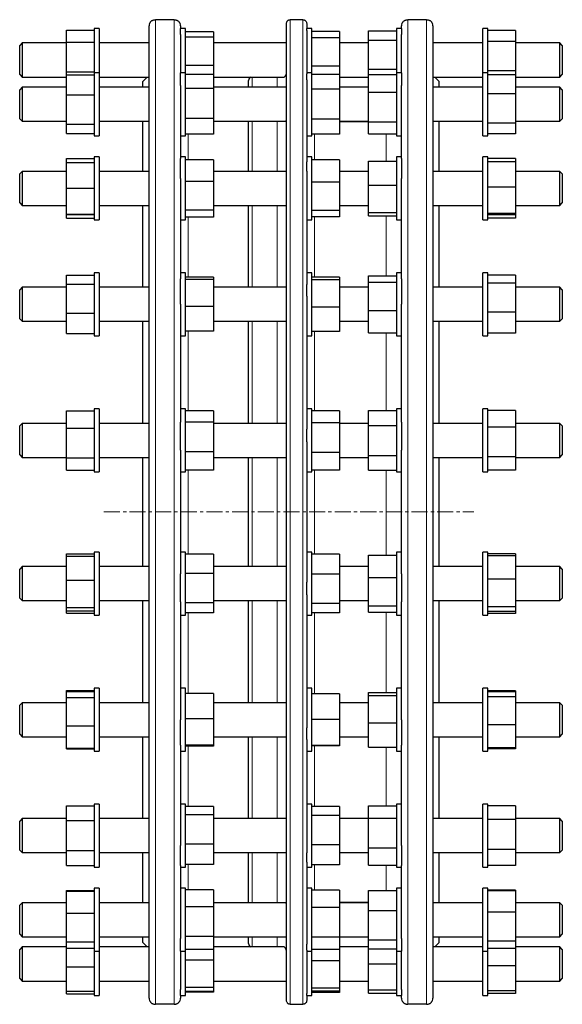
# Model space of a CAD drawing. Header units: millimetres. Extents: x 71 to 1461, y 28 to 1290.
# Tile 3 of 3: x 1031 to 1461, y 498 to 1278. Entities that reach past the tile are written whole.
import ezdxf

# ---------------------------------------------------------------- set-up
doc = ezdxf.new("R2010")
doc.units = ezdxf.units.MM
doc.linetypes.add('CENTERX2', pattern=[20.32, 12.7, -2.54, 2.54, -2.54])
doc.layers.add('FORMAT', color=7, linetype='Continuous')

msp = doc.modelspace()

# ---------------------------------------------------------------- linework, layer by layer
at = {"color": 7, "linetype": 'Continuous', "lineweight": 25}
for p, q in [((1133.26, 502.86), (1133.26, 1272.86)), ((1153.26, 1277.85), (1138.26, 1277.85)), ((1158.26, 1272.86), (1158.26, 1270.9)), ((1242.2, 500.86), (1242.2, 1274.86)), ((1255.2, 1277.85), (1245.2, 1277.85)), ((1258.2, 1274.86), (1258.2, 1270.9)), ((1333.26, 1270.9), (1333.26, 1272.86)), ((1353.26, 1277.85), (1338.26, 1277.85)), ((1358.26, 1272.86), (1358.26, 887.86)), ((1067.76, 1269.42), (1089.76, 1269.42)), ((1067.76, 1259.94), (1067.76, 1269.42)), ((1093.76, 1270.9), (1089.76, 1270.9)), ((1089.76, 1270.9), (1089.76, 1235.85)), ((1093.76, 1270.9), (1093.76, 1235.85)), ((1162.26, 1270.9), (1158.26, 1270.9)), ((1158.26, 1266.2), (1158.26, 1270.9)), ((1158.26, 1266.2), (1158.26, 1235.85)), ((1162.26, 1235.85), (1162.26, 1270.9)), ((1184.26, 1268.2), (1162.26, 1268.2)), ((1184.26, 1263.91), (1162.26, 1263.91)), ((1184.26, 1268.2), (1184.26, 1263.91)), ((1184.26, 1263.91), (1184.26, 1241.6)), ((1262.2, 1270.9), (1258.2, 1270.9)), ((1258.2, 1269.26), (1258.2, 1270.9)), ((1258.2, 1269.26), (1258.2, 1234.98)), ((1262.2, 1235.85), (1262.2, 1270.9)), ((1284.2, 1268.37), (1262.2, 1268.37)), ((1284.2, 1263.57), (1262.2, 1263.57)), ((1284.2, 1268.37), (1284.2, 1263.57)), ((1284.2, 1263.57), (1284.2, 1241.09)), ((1307.26, 1269.05), (1329.26, 1269.05)), ((1307.26, 1261.74), (1307.26, 1269.05)), ((1333.26, 1270.9), (1329.26, 1270.9)), ((1329.26, 1270.9), (1329.26, 1238.17)), ((1333.26, 1270.9), (1333.26, 1266.2)), ((1333.26, 1235.85), (1333.26, 1266.2)), ((1401.76, 1270.9), (1397.76, 1270.9)), ((1397.76, 1235.85), (1397.76, 1270.9)), ((1401.76, 1235.85), (1401.76, 1270.9)), ((1423.76, 1269.31), (1401.76, 1269.31)), ((1423.76, 1269.31), (1423.76, 1260.62)), ((1032.76, 1259.4), (1030.76, 1257.4)), ((1030.76, 1242.34), (1030.76, 1257.4)), ((1067.76, 1259.4), (1032.76, 1259.4)), ((1032.76, 1259.4), (1032.76, 1241.72)), ((1067.76, 1236.42), (1067.76, 1259.94)), ((1067.76, 1259.94), (1089.76, 1259.94)), ((1133.26, 1259.4), (1093.76, 1259.4)), ((1242.2, 1259.4), (1184.26, 1259.4)), ((1307.26, 1259.4), (1284.2, 1259.4)), ((1307.26, 1261.74), (1329.26, 1261.74)), ((1307.26, 1238.58), (1307.26, 1261.74)), ((1397.76, 1259.4), (1358.26, 1259.4)), ((1423.76, 1260.62), (1401.76, 1260.62)), ((1423.76, 1260.62), (1423.76, 1237.21)), ((1458.76, 1259.4), (1423.76, 1259.4)), ((1460.76, 1257.4), (1458.76, 1259.4)), ((1458.76, 1241.72), (1458.76, 1259.4)), ((1460.76, 1257.4), (1460.76, 1242.34)), ((1030.76, 1234.4), (1030.76, 1242.34)), ((1032.76, 1241.72), (1032.76, 1232.4)), ((1184.26, 1241.6), (1162.26, 1241.6)), ((1184.26, 1241.6), (1184.26, 1234.51)), ((1284.2, 1241.09), (1262.2, 1241.09)), ((1284.2, 1241.09), (1284.2, 1234.52)), ((1458.76, 1232.4), (1458.76, 1241.72)), ((1460.76, 1242.34), (1460.76, 1234.4)), ((1030.76, 1234.4), (1032.76, 1232.4)), ((1032.76, 1232.4), (1067.76, 1232.4)), ((1067.76, 1236.42), (1089.76, 1236.42)), ((1067.76, 1234.04), (1067.76, 1236.42)), ((1067.76, 1218.32), (1067.76, 1234.04)), ((1067.76, 1234.04), (1089.76, 1234.04)), ((1093.76, 1235.85), (1089.76, 1235.85)), ((1089.76, 1235.85), (1089.76, 1185.85)), ((1093.76, 1235.85), (1093.76, 1185.85)), ((1093.76, 1232.4), (1133.26, 1232.4)), ((1131.8, 1232.4), (1128.26, 1228.86)), ((1162.26, 1235.85), (1158.26, 1235.85)), ((1158.26, 1225.65), (1158.26, 1235.85)), ((1162.26, 1185.85), (1162.26, 1235.85)), ((1184.26, 1234.51), (1162.26, 1234.51)), ((1184.26, 1234.51), (1184.26, 1223.24)), ((1184.26, 1232.4), (1240.1, 1232.4)), ((1262.2, 1235.85), (1258.2, 1235.85)), ((1258.2, 1230.32), (1258.2, 1234.98)), ((1262.2, 1185.85), (1262.2, 1235.85)), ((1284.2, 1234.52), (1262.2, 1234.52)), ((1284.2, 1234.52), (1284.2, 1222.79)), ((1284.2, 1232.4), (1307.26, 1232.4)), ((1307.26, 1234.39), (1307.26, 1238.58)), ((1307.26, 1238.58), (1329.26, 1238.58)), ((1307.26, 1234.39), (1329.26, 1234.39)), ((1307.26, 1220.48), (1307.26, 1234.39)), ((1329.26, 1238.17), (1329.26, 1235.85)), ((1333.26, 1235.85), (1329.26, 1235.85)), ((1329.26, 1235.85), (1329.26, 1196.15)), ((1333.26, 1235.85), (1333.26, 1225.65)), ((1358.26, 1232.4), (1397.76, 1232.4)), ((1363.26, 1228.86), (1359.72, 1232.4)), ((1401.76, 1235.85), (1397.76, 1235.85)), ((1397.76, 1185.85), (1397.76, 1235.85)), ((1423.76, 1237.21), (1401.76, 1237.21)), ((1401.76, 1185.85), (1401.76, 1235.85)), ((1423.76, 1234.19), (1401.76, 1234.19)), ((1423.76, 1237.21), (1423.76, 1234.19)), ((1423.76, 1234.19), (1423.76, 1219.12)), ((1423.76, 1232.4), (1458.76, 1232.4)), ((1458.76, 1232.4), (1460.76, 1234.4)), ((1128.26, 1224.35), (1128.26, 1228.86)), ((1158.26, 1225.65), (1158.26, 1167.92)), ((1212.2, 1224.35), (1212.2, 1229.74)), ((1258.2, 1230.32), (1258.2, 1165.12)), ((1333.26, 1167.92), (1333.26, 1225.65)), ((1363.26, 1224.35), (1363.26, 1228.86)), ((1032.76, 1224.35), (1030.76, 1222.35)), ((1030.76, 1204.09), (1030.76, 1222.35)), ((1067.76, 1224.35), (1032.76, 1224.35)), ((1032.76, 1224.35), (1032.76, 1202.91)), ((1067.76, 1195.13), (1067.76, 1218.32)), ((1067.76, 1218.32), (1089.76, 1218.32)), ((1133.26, 1224.35), (1093.76, 1224.35)), ((1184.26, 1223.24), (1162.26, 1223.24)), ((1242.2, 1224.35), (1184.26, 1224.35)), ((1184.26, 1223.24), (1184.26, 1199.57)), ((1284.2, 1222.79), (1262.2, 1222.79)), ((1307.26, 1224.35), (1284.2, 1224.35)), ((1284.2, 1222.79), (1284.2, 1199.12)), ((1307.26, 1220.48), (1329.26, 1220.48)), ((1307.26, 1196.94), (1307.26, 1220.48)), ((1397.76, 1224.35), (1358.26, 1224.35)), ((1423.76, 1219.12), (1401.76, 1219.12)), ((1458.76, 1224.35), (1423.76, 1224.35)), ((1423.76, 1219.12), (1423.76, 1195.78)), ((1460.76, 1222.35), (1458.76, 1224.35)), ((1458.76, 1202.91), (1458.76, 1224.35)), ((1460.76, 1222.35), (1460.76, 1204.09)), ((1030.76, 1199.35), (1030.76, 1204.09)), ((1032.76, 1202.91), (1032.76, 1197.35)), ((1458.76, 1197.35), (1458.76, 1202.91)), ((1460.76, 1204.09), (1460.76, 1199.35)), ((1030.76, 1199.35), (1032.76, 1197.35)), ((1032.76, 1197.35), (1067.76, 1197.35)), ((1067.76, 1195.13), (1089.76, 1195.13)), ((1067.76, 1187.66), (1067.76, 1195.13)), ((1093.76, 1197.35), (1133.26, 1197.35)), ((1128.26, 1157.69), (1128.26, 1197.35)), ((1184.26, 1199.57), (1162.26, 1199.57)), ((1184.26, 1199.57), (1184.26, 1187.19)), ((1184.26, 1197.35), (1241.09, 1197.35)), ((1212.2, 1157.69), (1212.2, 1197.35)), ((1284.2, 1199.12), (1262.2, 1199.12)), ((1284.2, 1199.12), (1284.2, 1187.18)), ((1284.2, 1197.35), (1307.26, 1197.35)), ((1307.26, 1196.86), (1284.2, 1196.86)), ((1307.26, 1196.94), (1329.26, 1196.94)), ((1307.26, 1187.31), (1307.26, 1196.94)), ((1329.26, 1196.15), (1329.26, 1185.85)), ((1358.26, 1197.35), (1397.76, 1197.35)), ((1363.26, 1157.69), (1363.26, 1197.35)), ((1423.76, 1195.78), (1401.76, 1195.78)), ((1423.76, 1197.35), (1458.76, 1197.35)), ((1423.76, 1195.78), (1423.76, 1187.51)), ((1458.76, 1197.35), (1460.76, 1199.35)), ((1067.76, 1187.66), (1089.76, 1187.66)), ((1089.76, 1185.85), (1093.76, 1185.85)), ((1158.26, 1185.85), (1162.26, 1185.85)), ((1184.26, 1187.19), (1162.26, 1187.19)), ((1258.2, 1185.85), (1262.2, 1185.85)), ((1284.2, 1187.18), (1262.2, 1187.18)), ((1307.26, 1187.31), (1329.26, 1187.31)), ((1329.26, 1185.85), (1333.26, 1185.85)), ((1397.76, 1185.85), (1401.76, 1185.85)), ((1423.76, 1187.51), (1401.76, 1187.51)), ((1067.76, 1167.86), (1089.76, 1167.86)), ((1067.76, 1164.77), (1067.76, 1167.86)), ((1067.76, 1164.77), (1089.76, 1164.77)), ((1067.76, 1144.35), (1067.76, 1164.77)), ((1093.76, 1169.19), (1089.76, 1169.19)), ((1089.76, 1169.19), (1089.76, 1119.19)), ((1093.76, 1169.19), (1093.76, 1119.19)), ((1162.26, 1169.19), (1158.26, 1169.19)), ((1158.26, 1152.04), (1158.26, 1167.92)), ((1162.26, 1119.19), (1162.26, 1169.19)), ((1184.26, 1166.89), (1162.26, 1166.89)), ((1184.26, 1166.89), (1184.26, 1149.73)), ((1262.2, 1169.19), (1258.2, 1169.19)), ((1258.2, 1157.85), (1258.2, 1165.12)), ((1262.2, 1119.19), (1262.2, 1169.19)), ((1284.2, 1166.73), (1262.2, 1166.73)), ((1284.2, 1166.73), (1284.2, 1149.22)), ((1307.26, 1146.66), (1307.26, 1165.81)), ((1307.26, 1165.81), (1329.26, 1165.81)), ((1333.26, 1169.19), (1329.26, 1169.19)), ((1329.26, 1169.19), (1329.26, 1123.96)), ((1333.26, 1167.92), (1333.26, 1152.04)), ((1401.76, 1169.19), (1397.76, 1169.19)), ((1397.76, 1119.19), (1397.76, 1169.19)), ((1401.76, 1119.19), (1401.76, 1169.19)), ((1423.76, 1167.84), (1401.76, 1167.84)), ((1423.76, 1165.18), (1401.76, 1165.18)), ((1423.76, 1167.84), (1423.76, 1165.18)), ((1423.76, 1165.18), (1423.76, 1145.2)), ((1032.76, 1157.69), (1030.76, 1155.69)), ((1030.76, 1134.88), (1030.76, 1155.69)), ((1067.76, 1157.69), (1032.76, 1157.69)), ((1032.76, 1157.69), (1032.76, 1133.26)), ((1133.26, 1157.69), (1093.76, 1157.69)), ((1242.2, 1157.69), (1184.26, 1157.69)), ((1258.2, 1157.85), (1258.2, 1068.12)), ((1307.26, 1157.69), (1284.2, 1157.69)), ((1397.76, 1157.69), (1358.26, 1157.69)), ((1458.76, 1157.69), (1423.76, 1157.69)), ((1460.76, 1155.69), (1458.76, 1157.69)), ((1458.76, 1133.26), (1458.76, 1157.69)), ((1460.76, 1155.69), (1460.76, 1134.88)), ((1158.26, 1152.04), (1158.26, 1072.58)), ((1184.26, 1149.73), (1162.26, 1149.73)), ((1184.26, 1149.73), (1184.26, 1127.03)), ((1284.2, 1149.22), (1262.2, 1149.22)), ((1284.2, 1149.22), (1284.2, 1126.67)), ((1307.26, 1125.04), (1307.26, 1146.66)), ((1307.26, 1146.66), (1329.26, 1146.66)), ((1333.26, 1072.58), (1333.26, 1152.04)), ((1067.76, 1123.77), (1067.76, 1144.35)), ((1067.76, 1144.35), (1089.76, 1144.35)), ((1423.76, 1145.2), (1401.76, 1145.2)), ((1423.76, 1145.2), (1423.76, 1124.21)), ((1030.76, 1132.69), (1030.76, 1134.88)), ((1030.76, 1132.69), (1032.76, 1130.69)), ((1032.76, 1133.26), (1032.76, 1130.69)), ((1458.76, 1130.69), (1458.76, 1133.26)), ((1458.76, 1130.69), (1460.76, 1132.69)), ((1460.76, 1134.88), (1460.76, 1132.69)), ((1032.76, 1130.69), (1067.76, 1130.69)), ((1067.76, 1123.77), (1089.76, 1123.77)), ((1067.76, 1123.6), (1067.76, 1123.77)), ((1067.76, 1123.6), (1089.76, 1123.6)), ((1067.76, 1120.51), (1067.76, 1123.6)), ((1093.76, 1130.69), (1133.26, 1130.69)), ((1128.26, 1065.93), (1128.26, 1130.69)), ((1184.26, 1127.03), (1162.26, 1127.03)), ((1184.26, 1130.69), (1242.05, 1130.69)), ((1184.26, 1127.03), (1184.26, 1121.48)), ((1212.2, 1065.93), (1212.2, 1130.69)), ((1284.2, 1126.67), (1262.2, 1126.67)), ((1284.2, 1130.69), (1307.26, 1130.69)), ((1284.2, 1126.67), (1284.2, 1121.64)), ((1307.26, 1125.04), (1329.26, 1125.04)), ((1307.26, 1122.56), (1307.26, 1125.04)), ((1329.26, 1123.96), (1329.26, 1119.19)), ((1358.26, 1130.69), (1397.76, 1130.69)), ((1363.26, 1065.93), (1363.26, 1130.69)), ((1423.76, 1124.21), (1401.76, 1124.21)), ((1423.76, 1123.2), (1401.76, 1123.2)), ((1423.76, 1130.69), (1458.76, 1130.69)), ((1423.76, 1124.21), (1423.76, 1123.2)), ((1423.76, 1123.2), (1423.76, 1120.54)), ((1067.76, 1120.51), (1089.76, 1120.51)), ((1089.76, 1119.19), (1093.76, 1119.19)), ((1158.26, 1119.19), (1162.26, 1119.19)), ((1184.26, 1121.48), (1162.26, 1121.48)), ((1258.2, 1119.19), (1262.2, 1119.19)), ((1284.2, 1121.64), (1262.2, 1121.64)), ((1307.26, 1122.56), (1329.26, 1122.56)), ((1329.26, 1119.19), (1333.26, 1119.19)), ((1397.76, 1119.19), (1401.76, 1119.19)), ((1423.76, 1120.54), (1401.76, 1120.54)), ((1093.76, 1077.43), (1089.76, 1077.43)), ((1089.76, 1077.43), (1089.76, 1027.43)), ((1093.76, 1077.43), (1093.76, 1027.43)), ((1162.26, 1077.43), (1158.26, 1077.43)), ((1162.26, 1027.43), (1162.26, 1077.43)), ((1262.2, 1077.43), (1258.2, 1077.43)), ((1262.2, 1027.43), (1262.2, 1077.43)), ((1333.26, 1077.43), (1329.26, 1077.43)), ((1329.26, 1077.43), (1329.26, 1028.65)), ((1401.76, 1077.43), (1397.76, 1077.43)), ((1397.76, 1027.43), (1397.76, 1077.43)), ((1401.76, 1027.43), (1401.76, 1077.43)), ((1067.76, 1075.55), (1089.76, 1075.55)), ((1067.76, 1068.39), (1067.76, 1075.55)), ((1158.26, 1052.57), (1158.26, 1072.58)), ((1184.26, 1073.79), (1162.26, 1073.79)), ((1184.26, 1071.95), (1162.26, 1071.95)), ((1184.26, 1073.79), (1184.26, 1071.95)), ((1184.26, 1071.95), (1184.26, 1050.6)), ((1284.2, 1074.01), (1262.2, 1074.01)), ((1284.2, 1071.65), (1262.2, 1071.65)), ((1284.2, 1074.01), (1284.2, 1071.65)), ((1284.2, 1071.65), (1284.2, 1050.07)), ((1307.26, 1074.94), (1329.26, 1074.94)), ((1307.26, 1070.02), (1307.26, 1074.94)), ((1307.26, 1047.51), (1307.26, 1070.02)), ((1307.26, 1070.02), (1329.26, 1070.02)), ((1333.26, 1072.58), (1333.26, 1052.57)), ((1423.76, 1075.35), (1401.76, 1075.35)), ((1423.76, 1069.01), (1401.76, 1069.01)), ((1423.76, 1075.35), (1423.76, 1069.01)), ((1423.76, 1069.01), (1423.76, 1046.09)), ((1032.76, 1065.93), (1030.76, 1063.93)), ((1030.76, 1041.49), (1030.76, 1063.93)), ((1067.76, 1065.93), (1032.76, 1065.93)), ((1032.76, 1065.93), (1032.76, 1039.59)), ((1067.76, 1068.39), (1089.76, 1068.39)), ((1067.76, 1045.27), (1067.76, 1068.39)), ((1133.26, 1065.93), (1093.76, 1065.93)), ((1242.2, 1065.93), (1184.26, 1065.93)), ((1258.2, 1058.96), (1258.2, 1068.12)), ((1307.26, 1065.93), (1284.2, 1065.93)), ((1397.76, 1065.93), (1358.26, 1065.93)), ((1458.76, 1065.93), (1423.76, 1065.93)), ((1460.76, 1063.93), (1458.76, 1065.93)), ((1458.76, 1039.59), (1458.76, 1065.93)), ((1460.76, 1063.93), (1460.76, 1041.49)), ((1258.2, 1058.96), (1258.2, 953.47)), ((1067.76, 1045.27), (1089.76, 1045.27)), ((1067.76, 1029.31), (1067.76, 1045.27)), ((1158.26, 1052.57), (1158.26, 959.15)), ((1184.26, 1050.6), (1162.26, 1050.6)), ((1184.26, 1050.6), (1184.26, 1031.07)), ((1284.2, 1050.07), (1262.2, 1050.07)), ((1284.2, 1050.07), (1284.2, 1030.85)), ((1307.26, 1029.92), (1307.26, 1047.51)), ((1307.26, 1047.51), (1329.26, 1047.51)), ((1333.26, 959.15), (1333.26, 1052.57)), ((1423.76, 1046.09), (1401.76, 1046.09)), ((1423.76, 1046.09), (1423.76, 1029.51)), ((1030.76, 1040.93), (1030.76, 1041.49)), ((1030.76, 1040.93), (1032.76, 1038.93)), ((1032.76, 1039.59), (1032.76, 1038.93)), ((1032.76, 1038.93), (1067.76, 1038.93)), ((1093.76, 1038.93), (1133.26, 1038.93)), ((1128.26, 958.07), (1128.26, 1038.93)), ((1184.26, 1038.93), (1242.2, 1038.93)), ((1212.2, 958.07), (1212.2, 1038.93)), ((1284.2, 1038.93), (1307.26, 1038.93)), ((1358.26, 1038.93), (1397.76, 1038.93)), ((1363.26, 958.07), (1363.26, 1038.93)), ((1423.76, 1038.93), (1458.76, 1038.93)), ((1458.76, 1038.93), (1460.76, 1040.93)), ((1458.76, 1038.93), (1458.76, 1039.59)), ((1460.76, 1041.49), (1460.76, 1040.93)), ((1184.26, 1031.07), (1162.26, 1031.07)), ((1284.2, 1030.85), (1262.2, 1030.85)), ((1307.26, 1029.92), (1329.26, 1029.92)), ((1067.76, 1029.31), (1089.76, 1029.31)), ((1089.76, 1027.43), (1093.76, 1027.43)), ((1158.26, 1027.43), (1162.26, 1027.43)), ((1258.2, 1027.43), (1262.2, 1027.43)), ((1329.26, 1028.65), (1329.26, 1027.43)), ((1329.26, 1027.43), (1333.26, 1027.43)), ((1397.76, 1027.43), (1401.76, 1027.43)), ((1423.76, 1029.51), (1401.76, 1029.51)), ((1067.76, 968.13), (1089.76, 968.13)), ((1067.76, 954.34), (1067.76, 968.13)), ((1093.76, 969.57), (1089.76, 969.57)), ((1089.76, 969.57), (1089.76, 919.57)), ((1093.76, 969.57), (1093.76, 919.57)), ((1162.26, 969.57), (1158.26, 969.57)), ((1162.26, 919.57), (1162.26, 969.57)), ((1184.26, 968.03), (1162.26, 968.03)), ((1184.26, 968.03), (1184.26, 958.99)), ((1262.2, 969.57), (1258.2, 969.57)), ((1262.2, 919.57), (1262.2, 969.57)), ((1284.2, 968.1), (1262.2, 968.1)), ((1284.2, 968.1), (1284.2, 958.58)), ((1307.26, 968.24), (1329.26, 968.24)), ((1307.26, 956.4), (1307.26, 968.24)), ((1333.26, 969.57), (1329.26, 969.57)), ((1329.26, 969.57), (1329.26, 919.57)), ((1401.76, 969.57), (1397.76, 969.57)), ((1397.76, 919.57), (1397.76, 969.57)), ((1401.76, 919.57), (1401.76, 969.57)), ((1423.76, 968.19), (1401.76, 968.19)), ((1423.76, 968.19), (1423.76, 955.11)), ((1032.76, 958.07), (1030.76, 956.07)), ((1030.76, 933.07), (1030.76, 956.07)), ((1067.76, 958.07), (1032.76, 958.07)), ((1032.76, 958.07), (1032.76, 931.07)), ((1067.76, 930.79), (1067.76, 954.34)), ((1067.76, 954.34), (1089.76, 954.34)), ((1133.26, 958.07), (1093.76, 958.07)), ((1158.26, 936.97), (1158.26, 959.15)), ((1184.26, 958.99), (1162.26, 958.99)), ((1184.26, 958.99), (1184.26, 935.53)), ((1242.2, 958.07), (1184.26, 958.07)), ((1258.2, 943.32), (1258.2, 953.47)), ((1284.2, 958.58), (1262.2, 958.58)), ((1284.2, 958.58), (1284.2, 935.05)), ((1307.26, 958.07), (1284.2, 958.07)), ((1307.26, 956.4), (1329.26, 956.4)), ((1307.26, 932.73), (1307.26, 956.4)), ((1333.26, 959.15), (1333.26, 936.97)), ((1397.76, 958.07), (1358.26, 958.07)), ((1423.76, 955.11), (1401.76, 955.11)), ((1458.76, 958.07), (1423.76, 958.07)), ((1423.76, 955.11), (1423.76, 931.49)), ((1460.76, 956.07), (1458.76, 958.07)), ((1458.76, 931.07), (1458.76, 958.07)), ((1460.76, 956.07), (1460.76, 933.07)), ((1158.26, 936.97), (1158.26, 838.75)), ((1258.2, 943.32), (1258.2, 832.4)), ((1333.26, 838.75), (1333.26, 936.97)), ((1030.76, 933.07), (1032.76, 931.07)), ((1032.76, 931.07), (1067.76, 931.07)), ((1067.76, 930.79), (1089.76, 930.79)), ((1067.76, 921.01), (1067.76, 930.79)), ((1093.76, 931.07), (1133.26, 931.07)), ((1128.26, 887.86), (1128.26, 931.07)), ((1184.26, 935.53), (1162.26, 935.53)), ((1184.26, 935.53), (1184.26, 921.1)), ((1184.26, 931.07), (1242.2, 931.07)), ((1212.2, 844.65), (1212.2, 931.07)), ((1284.2, 935.05), (1262.2, 935.05)), ((1284.2, 935.05), (1284.2, 921.04)), ((1284.2, 931.07), (1307.26, 931.07)), ((1307.26, 920.9), (1307.26, 932.73)), ((1307.26, 932.73), (1329.26, 932.73)), ((1358.26, 931.07), (1397.76, 931.07)), ((1363.26, 887.86), (1363.26, 931.07)), ((1423.76, 931.49), (1401.76, 931.49)), ((1423.76, 931.49), (1423.76, 920.94)), ((1423.76, 931.07), (1458.76, 931.07)), ((1458.76, 931.07), (1460.76, 933.07)), ((1067.76, 921.01), (1089.76, 921.01)), ((1184.26, 921.1), (1162.26, 921.1)), ((1284.2, 921.04), (1262.2, 921.04)), ((1307.26, 920.9), (1329.26, 920.9)), ((1423.76, 920.94), (1401.76, 920.94)), ((1089.76, 919.57), (1093.76, 919.57)), ((1158.26, 919.57), (1162.26, 919.57)), ((1258.2, 919.57), (1262.2, 919.57)), ((1329.26, 919.57), (1333.26, 919.57)), ((1397.76, 919.57), (1401.76, 919.57)), ((1128.26, 844.65), (1128.26, 887.86)), ((1358.26, 887.86), (1358.26, 502.86)), ((1363.26, 844.65), (1363.26, 887.86)), ((1067.76, 852.84), (1067.76, 854.71)), ((1067.76, 854.71), (1089.76, 854.71)), ((1067.76, 852.84), (1089.76, 852.84)), ((1067.76, 833.79), (1067.76, 852.84)), ((1093.76, 856.15), (1089.76, 856.15)), ((1089.76, 856.15), (1089.76, 806.15)), ((1093.76, 856.15), (1093.76, 806.15)), ((1162.26, 856.15), (1158.26, 856.15)), ((1162.26, 806.15), (1162.26, 856.15)), ((1184.26, 854.43), (1162.26, 854.43)), ((1184.26, 854.43), (1184.26, 839.07)), ((1262.2, 856.15), (1258.2, 856.15)), ((1262.2, 806.15), (1262.2, 856.15)), ((1284.2, 854.33), (1262.2, 854.33)), ((1284.2, 854.33), (1284.2, 838.58)), ((1307.26, 853.66), (1329.26, 853.66)), ((1307.26, 836.07), (1307.26, 853.66)), ((1333.26, 856.15), (1329.26, 856.15)), ((1329.26, 856.15), (1329.26, 806.15)), ((1401.76, 856.15), (1397.76, 856.15)), ((1397.76, 806.15), (1397.76, 856.15)), ((1401.76, 806.15), (1401.76, 856.15)), ((1423.76, 854.78), (1401.76, 854.78)), ((1423.76, 853.17), (1401.76, 853.17)), ((1423.76, 854.78), (1423.76, 853.17)), ((1423.76, 853.17), (1423.76, 834.63)), ((1032.76, 844.65), (1030.76, 842.65)), ((1030.76, 819.65), (1030.76, 842.65)), ((1067.76, 844.65), (1032.76, 844.65)), ((1032.76, 844.65), (1032.76, 817.65)), ((1133.26, 844.65), (1093.76, 844.65)), ((1242.2, 844.65), (1184.26, 844.65)), ((1307.26, 844.65), (1284.2, 844.65)), ((1397.76, 844.65), (1358.26, 844.65)), ((1458.76, 844.65), (1423.76, 844.65)), ((1460.76, 842.65), (1458.76, 844.65)), ((1458.76, 817.65), (1458.76, 844.65)), ((1460.76, 842.65), (1460.76, 819.65)), ((1158.26, 816.57), (1158.26, 838.75)), ((1184.26, 839.07), (1162.26, 839.07)), ((1184.26, 839.07), (1184.26, 815.8)), ((1284.2, 838.58), (1262.2, 838.58)), ((1284.2, 838.58), (1284.2, 815.4)), ((1307.26, 836.07), (1329.26, 836.07)), ((1307.26, 813.56), (1307.26, 836.07)), ((1333.26, 838.75), (1333.26, 816.57)), ((1423.76, 834.63), (1401.76, 834.63)), ((1423.76, 834.63), (1423.76, 812.62)), ((1067.76, 812.1), (1067.76, 833.79)), ((1067.76, 833.79), (1089.76, 833.79)), ((1258.2, 822.25), (1258.2, 832.4)), ((1030.76, 819.65), (1032.76, 817.65)), ((1258.2, 822.25), (1258.2, 716.76)), ((1458.76, 817.65), (1460.76, 819.65)), ((1032.76, 817.65), (1067.76, 817.65)), ((1067.76, 812.1), (1089.76, 812.1)), ((1067.76, 809.46), (1067.76, 812.1)), ((1093.76, 817.65), (1133.26, 817.65)), ((1128.26, 736.79), (1128.26, 817.65)), ((1158.26, 816.57), (1158.26, 723.15)), ((1184.26, 815.8), (1162.26, 815.8)), ((1184.26, 817.65), (1242.2, 817.65)), ((1184.26, 815.8), (1184.26, 807.87)), ((1212.2, 736.79), (1212.2, 817.65)), ((1284.2, 815.4), (1262.2, 815.4)), ((1284.2, 817.65), (1307.26, 817.65)), ((1284.2, 815.4), (1284.2, 807.97)), ((1307.26, 813.56), (1329.26, 813.56)), ((1307.26, 808.64), (1307.26, 813.56)), ((1333.26, 723.15), (1333.26, 816.57)), ((1358.26, 817.65), (1397.76, 817.65)), ((1363.26, 736.79), (1363.26, 817.65)), ((1423.76, 812.62), (1401.76, 812.62)), ((1423.76, 817.65), (1458.76, 817.65)), ((1423.76, 812.62), (1423.76, 809.13)), ((1067.76, 809.46), (1089.76, 809.46)), ((1067.76, 807.59), (1067.76, 809.46)), ((1067.76, 807.59), (1089.76, 807.59)), ((1089.76, 806.15), (1093.76, 806.15)), ((1158.26, 806.15), (1162.26, 806.15)), ((1184.26, 807.87), (1162.26, 807.87)), ((1258.2, 806.15), (1262.2, 806.15)), ((1284.2, 807.97), (1262.2, 807.97)), ((1307.26, 808.64), (1329.26, 808.64)), ((1329.26, 806.15), (1333.26, 806.15)), ((1397.76, 806.15), (1401.76, 806.15)), ((1423.76, 809.13), (1401.76, 809.13)), ((1423.76, 807.53), (1401.76, 807.53)), ((1423.76, 809.13), (1423.76, 807.53)), ((1067.76, 746.41), (1089.76, 746.41)), ((1067.76, 745.75), (1067.76, 746.41)), ((1067.76, 745.75), (1089.76, 745.75)), ((1067.76, 740.99), (1067.76, 745.75)), ((1067.76, 740.99), (1089.76, 740.99)), ((1067.76, 718.53), (1067.76, 740.99)), ((1093.76, 748.29), (1089.76, 748.29)), ((1089.76, 748.29), (1089.76, 698.29)), ((1093.76, 748.29), (1093.76, 698.29)), ((1162.26, 748.29), (1158.26, 748.29)), ((1162.26, 698.29), (1162.26, 748.29)), ((1184.26, 744.1), (1162.26, 744.1)), ((1184.26, 744.1), (1184.26, 723.93)), ((1262.2, 748.29), (1258.2, 748.29)), ((1262.2, 698.29), (1262.2, 748.29)), ((1284.2, 743.85), (1262.2, 743.85)), ((1284.2, 743.85), (1284.2, 723.41)), ((1307.26, 744.91), (1329.26, 744.91)), ((1307.26, 742.44), (1307.26, 744.91)), ((1307.26, 742.44), (1329.26, 742.44)), ((1307.26, 720.81), (1307.26, 742.44)), ((1333.26, 748.29), (1329.26, 748.29)), ((1329.26, 748.29), (1329.26, 698.29)), ((1401.76, 748.29), (1397.76, 748.29)), ((1397.76, 698.29), (1397.76, 748.29)), ((1401.76, 698.29), (1401.76, 748.29)), ((1423.76, 746.21), (1401.76, 746.21)), ((1423.76, 745.47), (1401.76, 745.47)), ((1423.76, 741.54), (1401.76, 741.54)), ((1423.76, 746.21), (1423.76, 745.47)), ((1423.76, 745.47), (1423.76, 741.54)), ((1423.76, 741.54), (1423.76, 719.37)), ((1032.76, 736.79), (1030.76, 734.79)), ((1030.76, 711.79), (1030.76, 734.79)), ((1067.76, 736.79), (1032.76, 736.79)), ((1032.76, 736.79), (1032.76, 709.79)), ((1133.26, 736.79), (1093.76, 736.79)), ((1242.2, 736.79), (1184.26, 736.79)), ((1307.26, 736.79), (1284.2, 736.79)), ((1397.76, 736.79), (1358.26, 736.79)), ((1458.76, 736.79), (1423.76, 736.79)), ((1460.76, 734.79), (1458.76, 736.79)), ((1458.76, 709.79), (1458.76, 736.79)), ((1460.76, 734.79), (1460.76, 711.79)), ((1067.76, 718.53), (1089.76, 718.53)), ((1067.76, 700.83), (1067.76, 718.53)), ((1158.26, 703.14), (1158.26, 723.15)), ((1184.26, 723.93), (1162.26, 723.93)), ((1184.26, 723.93), (1184.26, 703.12)), ((1284.2, 723.41), (1262.2, 723.41)), ((1284.2, 723.41), (1284.2, 702.85)), ((1307.26, 720.81), (1329.26, 720.81)), ((1307.26, 701.66), (1307.26, 720.81)), ((1333.26, 723.15), (1333.26, 703.14)), ((1423.76, 719.37), (1401.76, 719.37)), ((1423.76, 719.37), (1423.76, 701.11)), ((1030.76, 711.79), (1032.76, 709.79)), ((1032.76, 709.79), (1067.76, 709.79)), ((1093.76, 709.79), (1133.26, 709.79)), ((1128.26, 645.03), (1128.26, 709.79)), ((1184.26, 709.79), (1242.2, 709.79)), ((1212.2, 645.03), (1212.2, 709.79)), ((1258.2, 707.6), (1258.2, 716.76)), ((1284.2, 709.79), (1307.26, 709.79)), ((1358.26, 709.79), (1397.76, 709.79)), ((1363.26, 645.03), (1363.26, 709.79)), ((1423.76, 709.79), (1458.76, 709.79)), ((1458.76, 709.79), (1460.76, 711.79)), ((1158.26, 703.14), (1158.26, 623.68)), ((1184.26, 703.12), (1162.26, 703.12)), ((1184.26, 702.48), (1162.26, 702.48)), ((1184.26, 703.12), (1184.26, 702.48)), ((1258.2, 707.6), (1258.2, 617.87)), ((1284.2, 702.85), (1262.2, 702.85)), ((1284.2, 702.73), (1262.2, 702.73)), ((1284.2, 702.85), (1284.2, 702.73)), ((1333.26, 623.68), (1333.26, 703.14)), ((1067.76, 700.83), (1089.76, 700.83)), ((1067.76, 700.17), (1067.76, 700.83)), ((1067.76, 700.17), (1089.76, 700.17)), ((1089.76, 698.29), (1093.76, 698.29)), ((1158.26, 698.29), (1162.26, 698.29)), ((1258.2, 698.29), (1262.2, 698.29)), ((1307.26, 701.66), (1329.26, 701.66)), ((1329.26, 698.29), (1333.26, 698.29)), ((1397.76, 698.29), (1401.76, 698.29)), ((1423.76, 701.11), (1401.76, 701.11)), ((1423.76, 700.37), (1401.76, 700.37)), ((1423.76, 701.11), (1423.76, 700.37)), ((1067.76, 655.2), (1089.76, 655.2)), ((1067.76, 643.51), (1067.76, 655.2)), ((1093.76, 656.53), (1089.76, 656.53)), ((1089.76, 656.53), (1089.76, 606.53)), ((1093.76, 656.53), (1093.76, 606.53)), ((1162.26, 656.53), (1158.26, 656.53)), ((1162.26, 606.53), (1162.26, 656.53)), ((1262.2, 656.53), (1258.2, 656.53)), ((1262.2, 606.53), (1262.2, 656.53)), ((1333.26, 656.53), (1329.26, 656.53)), ((1329.26, 656.53), (1329.26, 606.53)), ((1401.76, 656.53), (1397.76, 656.53)), ((1397.76, 606.53), (1397.76, 656.53)), ((1401.76, 606.53), (1401.76, 656.53)), ((1423.76, 655.18), (1401.76, 655.18)), ((1423.76, 655.18), (1423.76, 644.24)), ((1184.26, 654.55), (1162.26, 654.55)), ((1184.26, 647.84), (1162.26, 647.84)), ((1184.26, 654.55), (1184.26, 647.84)), ((1184.26, 647.84), (1184.26, 624.83)), ((1284.2, 654.66), (1262.2, 654.66)), ((1284.2, 647.46), (1262.2, 647.46)), ((1284.2, 654.66), (1284.2, 647.46)), ((1284.2, 647.46), (1284.2, 624.33)), ((1307.26, 655.08), (1329.26, 655.08)), ((1307.26, 645.45), (1307.26, 655.08)), ((1032.76, 645.03), (1030.76, 643.03)), ((1030.76, 620.03), (1030.76, 643.03)), ((1067.76, 645.03), (1032.76, 645.03)), ((1032.76, 645.03), (1032.76, 618.03)), ((1067.76, 619.84), (1067.76, 643.51)), ((1067.76, 643.51), (1089.76, 643.51)), ((1133.26, 645.03), (1093.76, 645.03)), ((1242.05, 645.03), (1184.26, 645.03)), ((1307.26, 645.03), (1284.2, 645.03)), ((1307.26, 645.45), (1329.26, 645.45)), ((1307.26, 621.91), (1307.26, 645.45)), ((1397.76, 645.03), (1358.26, 645.03)), ((1423.76, 644.24), (1401.76, 644.24)), ((1458.76, 645.03), (1423.76, 645.03)), ((1423.76, 644.24), (1423.76, 620.59)), ((1460.76, 643.03), (1458.76, 645.03)), ((1458.76, 618.03), (1458.76, 645.03)), ((1460.76, 643.03), (1460.76, 620.03)), ((1184.26, 624.83), (1162.26, 624.83)), ((1184.26, 624.83), (1184.26, 608.52)), ((1284.2, 624.33), (1262.2, 624.33)), ((1284.2, 624.33), (1284.2, 608.4)), ((1030.76, 620.03), (1032.76, 618.03)), ((1032.76, 618.03), (1067.76, 618.03)), ((1067.76, 619.84), (1089.76, 619.84)), ((1067.76, 607.86), (1067.76, 619.84)), ((1093.76, 618.03), (1133.26, 618.03)), ((1128.26, 578.37), (1128.26, 618.03)), ((1158.26, 607.8), (1158.26, 623.68)), ((1184.26, 618.03), (1242.2, 618.03)), ((1212.2, 578.37), (1212.2, 618.03)), ((1258.2, 610.6), (1258.2, 617.87)), ((1284.2, 618.03), (1307.26, 618.03)), ((1307.26, 621.91), (1329.26, 621.91)), ((1307.26, 607.99), (1307.26, 621.91)), ((1333.26, 623.68), (1333.26, 607.8)), ((1358.26, 618.03), (1397.76, 618.03)), ((1363.26, 578.37), (1363.26, 618.03)), ((1423.76, 620.59), (1401.76, 620.59)), ((1423.76, 620.59), (1423.76, 607.88)), ((1423.76, 618.03), (1458.76, 618.03)), ((1458.76, 618.03), (1460.76, 620.03)), ((1184.26, 608.52), (1162.26, 608.52)), ((1258.2, 610.6), (1258.2, 545.4)), ((1284.2, 608.4), (1262.2, 608.4)), ((1067.76, 607.86), (1089.76, 607.86)), ((1089.76, 606.53), (1093.76, 606.53)), ((1158.26, 607.8), (1158.26, 550.07)), ((1158.26, 606.53), (1162.26, 606.53)), ((1258.2, 606.53), (1262.2, 606.53)), ((1307.26, 607.99), (1329.26, 607.99)), ((1329.26, 606.53), (1333.26, 606.53)), ((1333.26, 550.07), (1333.26, 607.8)), ((1397.76, 606.53), (1401.76, 606.53)), ((1423.76, 607.88), (1401.76, 607.88)), ((1067.76, 587.43), (1067.76, 588.06)), ((1067.76, 588.06), (1089.76, 588.06)), ((1067.76, 587.43), (1089.76, 587.43)), ((1067.76, 569.95), (1067.76, 587.43)), ((1093.76, 589.87), (1089.76, 589.87)), ((1089.76, 589.87), (1089.76, 588.7)), ((1089.76, 588.7), (1089.76, 539.87)), ((1093.76, 589.87), (1093.76, 588.7)), ((1093.76, 588.7), (1093.76, 539.87)), ((1162.26, 589.87), (1158.26, 589.87)), ((1162.26, 589.79), (1162.26, 589.87)), ((1162.26, 539.87), (1162.26, 589.79)), ((1184.26, 588.47), (1162.26, 588.47)), ((1184.26, 588.47), (1184.26, 575.08)), ((1262.2, 589.87), (1258.2, 589.87)), ((1262.2, 589.75), (1262.2, 589.87)), ((1262.2, 539.87), (1262.2, 589.75)), ((1284.2, 588.42), (1262.2, 588.42)), ((1284.2, 588.42), (1284.2, 574.61)), ((1307.26, 588.02), (1329.26, 588.02)), ((1307.26, 572.18), (1307.26, 588.02)), ((1333.26, 589.87), (1329.26, 589.87)), ((1329.26, 589.87), (1329.26, 539.87)), ((1401.76, 589.87), (1397.76, 589.87)), ((1397.76, 588.96), (1397.76, 589.87)), ((1397.76, 539.87), (1397.76, 588.96)), ((1401.76, 588.96), (1401.76, 589.87)), ((1401.76, 539.87), (1401.76, 588.96)), ((1423.76, 588.21), (1401.76, 588.21)), ((1423.76, 587.68), (1401.76, 587.68)), ((1423.76, 588.21), (1423.76, 587.68)), ((1423.76, 587.68), (1423.76, 570.78)), ((1032.76, 578.37), (1030.76, 576.37)), ((1067.76, 578.37), (1032.76, 578.37)), ((1032.76, 578.37), (1032.76, 551.37)), ((1133.26, 578.37), (1093.76, 578.37)), ((1241.09, 578.37), (1184.26, 578.37)), ((1284.2, 578.86), (1307.26, 578.86)), ((1307.26, 578.37), (1284.2, 578.37)), ((1397.76, 578.37), (1358.26, 578.37)), ((1458.76, 578.37), (1423.76, 578.37)), ((1460.76, 576.37), (1458.76, 578.37)), ((1458.76, 551.37), (1458.76, 578.37)), ((1030.76, 553.37), (1030.76, 576.37)), ((1067.76, 569.95), (1089.76, 569.95)), ((1067.76, 547.39), (1067.76, 569.95)), ((1184.26, 575.08), (1162.26, 575.08)), ((1184.26, 575.08), (1184.26, 551.48)), ((1284.2, 574.61), (1262.2, 574.61)), ((1284.2, 574.61), (1284.2, 551.05)), ((1307.26, 572.18), (1329.26, 572.18)), ((1307.26, 549.03), (1307.26, 572.18)), ((1423.76, 570.78), (1401.76, 570.78)), ((1423.76, 570.78), (1423.76, 547.97)), ((1460.76, 576.37), (1460.76, 553.37)), ((1030.76, 553.37), (1032.76, 551.37)), ((1032.76, 551.37), (1067.76, 551.37)), ((1067.76, 547.39), (1089.76, 547.39)), ((1067.76, 542.31), (1067.76, 547.39)), ((1093.76, 551.37), (1133.26, 551.37)), ((1128.26, 546.86), (1128.26, 551.37)), ((1128.26, 546.86), (1131.8, 543.32)), ((1158.26, 539.87), (1158.26, 550.07)), ((1184.26, 551.48), (1162.26, 551.48)), ((1184.26, 551.48), (1184.26, 541.27)), ((1184.26, 551.37), (1242.2, 551.37)), ((1212.2, 545.98), (1212.2, 551.37)), ((1284.2, 551.05), (1262.2, 551.05)), ((1284.2, 551.37), (1307.26, 551.37)), ((1284.2, 551.05), (1284.2, 541.32)), ((1307.26, 549.03), (1329.26, 549.03)), ((1307.26, 541.72), (1307.26, 549.03)), ((1333.26, 550.07), (1333.26, 539.87)), ((1358.26, 551.37), (1397.76, 551.37)), ((1359.72, 543.32), (1363.26, 546.86)), ((1363.26, 546.86), (1363.26, 551.37)), ((1423.76, 547.97), (1401.76, 547.97)), ((1423.76, 551.37), (1458.76, 551.37)), ((1423.76, 547.97), (1423.76, 542.06)), ((1458.76, 551.37), (1460.76, 553.37)), ((1032.76, 543.32), (1030.76, 541.32)), ((1030.76, 518.32), (1030.76, 541.32)), ((1067.76, 543.32), (1032.76, 543.32)), ((1032.76, 543.32), (1032.76, 516.32)), ((1067.76, 542.31), (1089.76, 542.31)), ((1067.76, 527.51), (1067.76, 542.31)), ((1089.76, 539.87), (1093.76, 539.87)), ((1089.76, 539.87), (1089.76, 504.82)), ((1133.26, 543.32), (1093.76, 543.32)), ((1093.76, 539.87), (1093.76, 504.82)), ((1158.26, 539.87), (1162.26, 539.87)), ((1158.26, 539.87), (1158.26, 509.52)), ((1184.26, 541.27), (1162.26, 541.27)), ((1162.26, 504.82), (1162.26, 539.87)), ((1240.1, 543.32), (1184.26, 543.32)), ((1184.26, 541.27), (1184.26, 532.93)), ((1258.2, 540.74), (1258.2, 545.4)), ((1258.2, 540.74), (1258.2, 506.46)), ((1258.2, 539.87), (1262.2, 539.87)), ((1284.2, 541.32), (1262.2, 541.32)), ((1262.2, 504.82), (1262.2, 539.87)), ((1307.26, 543.32), (1284.2, 543.32)), ((1284.2, 541.32), (1284.2, 532.41)), ((1307.26, 541.72), (1329.26, 541.72)), ((1307.26, 529.82), (1307.26, 541.72)), ((1329.26, 539.87), (1333.26, 539.87)), ((1329.26, 539.87), (1329.26, 504.82)), ((1333.26, 509.52), (1333.26, 539.87)), ((1397.76, 543.32), (1358.26, 543.32)), ((1397.76, 539.87), (1401.76, 539.87)), ((1397.76, 504.82), (1397.76, 539.87)), ((1423.76, 542.06), (1401.76, 542.06)), ((1401.76, 504.82), (1401.76, 539.87)), ((1458.76, 543.32), (1423.76, 543.32)), ((1423.76, 542.06), (1423.76, 528.36)), ((1460.76, 541.32), (1458.76, 543.32)), ((1458.76, 516.32), (1458.76, 543.32)), ((1460.76, 541.32), (1460.76, 518.32)), ((1184.26, 532.93), (1162.26, 532.93)), ((1184.26, 532.93), (1184.26, 511.06)), ((1284.2, 532.41), (1262.2, 532.41)), ((1284.2, 532.41), (1284.2, 510.74)), ((1067.76, 508.26), (1067.76, 527.51)), ((1067.76, 527.51), (1089.76, 527.51)), ((1307.26, 529.82), (1329.26, 529.82)), ((1307.26, 509.32), (1307.26, 529.82)), ((1423.76, 528.36), (1401.76, 528.36)), ((1423.76, 528.36), (1423.76, 508.63)), ((1030.76, 518.32), (1032.76, 516.32)), ((1032.76, 516.32), (1067.76, 516.32)), ((1093.76, 516.32), (1133.26, 516.32)), ((1184.26, 516.32), (1242.2, 516.32)), ((1284.2, 516.32), (1307.26, 516.32)), ((1358.26, 516.32), (1397.76, 516.32)), ((1423.76, 516.32), (1458.76, 516.32)), ((1458.76, 516.32), (1460.76, 518.32)), ((1067.76, 508.26), (1089.76, 508.26)), ((1067.76, 506.3), (1067.76, 508.26)), ((1158.26, 504.82), (1158.26, 509.52)), ((1184.26, 511.06), (1162.26, 511.06)), ((1184.26, 507.94), (1162.26, 507.94)), ((1184.26, 507.52), (1162.26, 507.52)), ((1184.26, 511.06), (1184.26, 507.94)), ((1184.26, 507.94), (1184.26, 507.52)), ((1284.2, 510.74), (1262.2, 510.74)), ((1284.2, 508.15), (1262.2, 508.15)), ((1284.2, 507.35), (1262.2, 507.35)), ((1284.2, 510.74), (1284.2, 508.15)), ((1284.2, 508.15), (1284.2, 507.35)), ((1307.26, 509.32), (1329.26, 509.32)), ((1307.26, 506.67), (1307.26, 509.32)), ((1333.26, 509.52), (1333.26, 504.82)), ((1423.76, 508.63), (1401.76, 508.63)), ((1423.76, 508.63), (1423.76, 506.41)), ((1067.76, 506.3), (1089.76, 506.3)), ((1089.76, 504.82), (1093.76, 504.82)), ((1158.26, 504.82), (1162.26, 504.82)), ((1158.26, 504.82), (1158.26, 502.86)), ((1258.2, 504.82), (1258.2, 506.46)), ((1258.2, 504.82), (1262.2, 504.82)), ((1258.2, 504.82), (1258.2, 500.86)), ((1307.26, 506.67), (1329.26, 506.67)), ((1329.26, 504.82), (1333.26, 504.82)), ((1333.26, 502.86), (1333.26, 504.82)), ((1397.76, 504.82), (1401.76, 504.82)), ((1423.76, 506.41), (1401.76, 506.41)), ((1153.26, 497.87), (1138.26, 497.87)), ((1245.2, 497.87), (1255.2, 497.87)), ((1353.26, 497.87), (1338.26, 497.87))]:
    msp.add_line(p, q, dxfattribs=at)
at = {"color": 8, "linetype": 'Continuous', "lineweight": 18}
for p, q in [((1138.26, 1277.85), (1138.26, 497.87)), ((1153.26, 497.87), (1153.26, 1277.85)), ((1245.2, 1277.85), (1245.2, 497.87)), ((1255.2, 497.87), (1255.2, 1277.85)), ((1338.26, 1277.85), (1338.26, 497.87)), ((1353.26, 497.87), (1353.26, 1277.85)), ((1214.93, 1232.4), (1214.93, 1224.35)), ((1234.89, 1224.35), (1234.89, 1232.4)), ((1214.93, 1197.35), (1214.93, 1157.69)), ((1234.89, 1157.69), (1234.89, 1197.35)), ((1164.26, 1187.19), (1164.26, 1166.89)), ((1264.26, 1187.18), (1264.26, 1166.73)), ((1321.26, 1165.81), (1321.26, 1187.31)), ((1214.93, 1130.69), (1214.93, 1065.93)), ((1234.89, 1065.93), (1234.89, 1130.69)), ((1164.26, 1121.48), (1164.26, 1073.79)), ((1264.26, 1121.64), (1264.26, 1074.01)), ((1321.26, 1074.94), (1321.26, 1122.56)), ((1214.93, 1038.93), (1214.93, 958.07)), ((1234.89, 958.07), (1234.89, 1038.93)), ((1164.26, 1031.07), (1164.26, 968.03)), ((1264.26, 1030.85), (1264.26, 968.1)), ((1321.26, 968.24), (1321.26, 1029.92)), ((1214.93, 931.07), (1214.93, 887.86)), ((1234.89, 844.65), (1234.89, 931.07)), ((1164.26, 921.1), (1164.26, 887.86)), ((1264.26, 921.04), (1264.26, 854.33)), ((1321.26, 853.66), (1321.26, 920.9)), ((1164.26, 887.86), (1164.26, 854.43)), ((1214.93, 887.86), (1214.93, 844.65)), ((1214.93, 817.65), (1214.93, 736.79)), ((1234.89, 736.79), (1234.89, 817.65)), ((1164.26, 807.87), (1164.26, 744.1)), ((1264.26, 807.97), (1264.26, 743.85)), ((1321.26, 744.91), (1321.26, 808.64)), ((1214.93, 709.79), (1214.93, 645.03)), ((1234.89, 645.03), (1234.89, 709.79)), ((1164.26, 702.48), (1164.26, 654.55)), ((1264.26, 702.73), (1264.26, 654.66)), ((1321.26, 655.08), (1321.26, 701.66)), ((1214.93, 618.03), (1214.93, 578.37)), ((1234.89, 578.37), (1234.89, 618.03)), ((1164.26, 608.52), (1164.26, 588.47)), ((1264.26, 608.4), (1264.26, 588.42)), ((1321.26, 588.02), (1321.26, 607.99)), ((1214.93, 551.37), (1214.93, 543.32)), ((1234.89, 543.32), (1234.89, 551.37))]:
    msp.add_line(p, q, dxfattribs=at)
at = {"color": 7, "linetype": 'Continuous', "lineweight": 25}
for centre, radius, start, end in [((1138.26, 1272.86), 5, 156.42497, 180), ((1153.26, 1272.86), 5, 0, 23.59754), ((1338.26, 1272.86), 5, 156.42497, 180), ((1353.26, 1272.86), 5, 0, 23.59754), ((1215.2, 1229.74), 3, 117.48657, 180), ((1215.2, 545.98), 3, 180, 242.51343), ((1138.26, 502.86), 5, 180, 203.59754), ((1153.26, 502.86), 5, 336.42497, 0), ((1338.26, 502.86), 5, 180, 203.59754), ((1353.26, 502.86), 5, 336.42497, 0)]:
    msp.add_arc(centre, radius, start, end, dxfattribs=at)
for points, knots in [([(1133.68, 1274.86), (1133.84, 1275.24), (1134.05, 1275.6), (1134.45, 1276.11), (1134.6, 1276.28), (1134.93, 1276.59), (1135.11, 1276.75), (1135.5, 1277.03), (1135.7, 1277.16), (1136.15, 1277.39), (1136.39, 1277.5), (1136.89, 1277.67), (1137.16, 1277.73), (1137.7, 1277.82), (1137.98, 1277.85), (1138.26, 1277.85)], [0, 0, 0, 0, 0.25, 0.25, 0.375, 0.375, 0.5, 0.5, 0.625, 0.625, 0.75, 0.75, 0.875, 0.875, 1, 1, 1, 1]), ([(1153.26, 1277.85), (1153.54, 1277.85), (1153.81, 1277.82), (1154.35, 1277.74), (1154.62, 1277.67), (1155.12, 1277.5), (1155.36, 1277.4), (1155.81, 1277.16), (1156.02, 1277.03), (1156.4, 1276.75), (1156.58, 1276.6), (1156.91, 1276.28), (1157.06, 1276.11), (1157.46, 1275.6), (1157.68, 1275.24), (1157.84, 1274.86)], [0, 0, 0, 0, 0.125, 0.125, 0.25, 0.25, 0.375, 0.375, 0.5, 0.5, 0.625, 0.625, 0.75, 0.75, 1, 1, 1, 1]), ([(1242.2, 1274.86), (1242.2, 1275.2), (1242.25, 1275.53), (1242.42, 1276.02), (1242.5, 1276.18), (1242.68, 1276.49), (1242.78, 1276.64), (1243.02, 1276.93), (1243.16, 1277.07), (1243.48, 1277.32), (1243.66, 1277.44), (1244.05, 1277.63), (1244.26, 1277.71), (1244.6, 1277.79), (1244.72, 1277.81), (1244.96, 1277.84), (1245.08, 1277.85), (1245.2, 1277.85)], [0, 0, 0, 0, 0.25, 0.25, 0.375, 0.375, 0.5, 0.5, 0.625, 0.625, 0.75, 0.75, 0.875, 0.875, 0.9375, 0.9375, 1, 1, 1, 1]), ([(1255.2, 1277.85), (1255.44, 1277.85), (1255.67, 1277.82), (1256.13, 1277.71), (1256.34, 1277.63), (1256.73, 1277.44), (1256.91, 1277.32), (1257.23, 1277.07), (1257.37, 1276.93), (1257.73, 1276.5), (1257.91, 1276.19), (1258.14, 1275.53), (1258.2, 1275.2), (1258.2, 1274.86)], [0, 0, 0, 0, 0.125, 0.125, 0.25, 0.25, 0.375, 0.375, 0.5, 0.5, 0.75, 0.75, 1, 1, 1, 1]), ([(1333.68, 1274.86), (1333.84, 1275.24), (1334.05, 1275.6), (1334.45, 1276.11), (1334.6, 1276.28), (1334.93, 1276.59), (1335.11, 1276.75), (1335.5, 1277.03), (1335.7, 1277.16), (1336.15, 1277.39), (1336.39, 1277.5), (1336.89, 1277.67), (1337.16, 1277.73), (1337.7, 1277.82), (1337.98, 1277.85), (1338.26, 1277.85)], [0, 0, 0, 0, 0.25, 0.25, 0.375, 0.375, 0.5, 0.5, 0.625, 0.625, 0.75, 0.75, 0.875, 0.875, 1, 1, 1, 1]), ([(1353.26, 1277.85), (1353.54, 1277.85), (1353.81, 1277.82), (1354.35, 1277.74), (1354.62, 1277.67), (1355.12, 1277.5), (1355.36, 1277.4), (1355.81, 1277.16), (1356.02, 1277.03), (1356.4, 1276.75), (1356.58, 1276.6), (1356.91, 1276.28), (1357.06, 1276.11), (1357.46, 1275.6), (1357.68, 1275.24), (1357.84, 1274.86)], [0, 0, 0, 0, 0.125, 0.125, 0.25, 0.25, 0.375, 0.375, 0.5, 0.5, 0.625, 0.625, 0.75, 0.75, 1, 1, 1, 1]), ([(1240.1, 1232.4), (1240.14, 1232.4), (1240.25, 1232.41), (1240.47, 1232.52), (1240.74, 1232.71), (1241.02, 1232.97), (1241.31, 1233.31), (1241.58, 1233.73), (1241.83, 1234.23), (1242.03, 1234.81), (1242.17, 1235.47), (1242.19, 1235.97), (1242.2, 1236.22)], [0, 0, 0, 0, 0.086959, 0.184527, 0.284811, 0.385106, 0.485816, 0.586517, 0.689869, 0.793193, 0.89598, 1, 1, 1, 1]), ([(1241.09, 1197.36), (1241.12, 1197.36), (1241.25, 1197.34), (1241.46, 1197.41), (1241.7, 1197.54), (1241.9, 1197.73), (1242.05, 1197.98), (1242.17, 1198.31), (1242.19, 1198.59), (1242.2, 1198.74)], [0, 0, 0, 0, 0.044534, 0.232461, 0.380991, 0.5295, 0.681735, 0.833932, 1, 1, 1, 1]), ([(1242.05, 1130.69), (1242.09, 1130.69), (1242.17, 1130.7), (1242.19, 1130.78), (1242.2, 1130.82)], [0, 0, 0, 0, 0.461589, 1, 1, 1, 1]), ([(1242.2, 644.89), (1242.19, 644.92), (1242.18, 644.99), (1242.13, 645.03), (1242.07, 645.03), (1242.05, 645.03)], [0, 0, 0, 0, 0.31586, 0.779881, 1, 1, 1, 1]), ([(1242.2, 576.98), (1242.19, 577.07), (1242.19, 577.29), (1242.12, 577.58), (1241.99, 577.86), (1241.82, 578.08), (1241.59, 578.25), (1241.35, 578.36), (1241.17, 578.36), (1241.09, 578.36)], [0, 0, 0, 0, 0.09746, 0.240635, 0.383841, 0.531046, 0.678273, 0.867167, 1, 1, 1, 1]), ([(1242.2, 539.5), (1242.19, 539.67), (1242.18, 540), (1242.11, 540.52), (1241.99, 541.04), (1241.8, 541.56), (1241.57, 542.01), (1241.31, 542.4), (1241.04, 542.73), (1240.77, 542.99), (1240.51, 543.18), (1240.29, 543.28), (1240.15, 543.33), (1240.11, 543.32), (1240.1, 543.32)], [0, 0, 0, 0, 0.068425, 0.13726, 0.229682, 0.322126, 0.417132, 0.51215, 0.60797, 0.703789, 0.801652, 0.899496, 0.978504, 1, 1, 1, 1]), ([(1133.68, 500.86), (1133.84, 500.48), (1134.05, 500.12), (1134.45, 499.61), (1134.6, 499.44), (1134.93, 499.12), (1135.11, 498.97), (1135.5, 498.69), (1135.7, 498.56), (1136.15, 498.33), (1136.39, 498.22), (1136.89, 498.05), (1137.16, 497.99), (1137.7, 497.89), (1137.98, 497.87), (1138.26, 497.87)], [0, 0, 0, 0, 0.25, 0.25, 0.375, 0.375, 0.5, 0.5, 0.625, 0.625, 0.75, 0.75, 0.875, 0.875, 1, 1, 1, 1]), ([(1153.26, 497.87), (1153.54, 497.87), (1153.81, 497.89), (1154.35, 497.98), (1154.62, 498.05), (1155.12, 498.22), (1155.36, 498.32), (1155.81, 498.56), (1156.02, 498.69), (1156.4, 498.97), (1156.58, 499.12), (1156.91, 499.44), (1157.06, 499.61), (1157.46, 500.12), (1157.68, 500.48), (1157.84, 500.86)], [0, 0, 0, 0, 0.125, 0.125, 0.25, 0.25, 0.375, 0.375, 0.5, 0.5, 0.625, 0.625, 0.75, 0.75, 1, 1, 1, 1]), ([(1245.2, 497.87), (1244.95, 497.87), (1244.72, 497.9), (1244.27, 498.01), (1244.05, 498.09), (1243.66, 498.28), (1243.48, 498.4), (1243.17, 498.65), (1243.03, 498.78), (1242.66, 499.22), (1242.49, 499.53), (1242.25, 500.19), (1242.2, 500.52), (1242.2, 500.86)], [0, 0, 0, 0, 0.125, 0.125, 0.25, 0.25, 0.375, 0.375, 0.5, 0.5, 0.75, 0.75, 1, 1, 1, 1]), ([(1258.2, 500.86), (1258.2, 500.52), (1258.14, 500.19), (1257.97, 499.7), (1257.9, 499.54), (1257.72, 499.23), (1257.61, 499.08), (1257.37, 498.79), (1257.23, 498.65), (1256.91, 498.4), (1256.74, 498.28), (1256.34, 498.09), (1256.13, 498.01), (1255.79, 497.93), (1255.67, 497.91), (1255.44, 497.88), (1255.32, 497.87), (1255.2, 497.87)], [0, 0, 0, 0, 0.25, 0.25, 0.375, 0.375, 0.5, 0.5, 0.625, 0.625, 0.75, 0.75, 0.875, 0.875, 0.9375, 0.9375, 1, 1, 1, 1]), ([(1333.68, 500.86), (1333.84, 500.48), (1334.05, 500.12), (1334.45, 499.61), (1334.6, 499.44), (1334.93, 499.12), (1335.11, 498.97), (1335.5, 498.69), (1335.7, 498.56), (1336.15, 498.33), (1336.39, 498.22), (1336.89, 498.05), (1337.16, 497.99), (1337.7, 497.89), (1337.98, 497.87), (1338.26, 497.87)], [0, 0, 0, 0, 0.25, 0.25, 0.375, 0.375, 0.5, 0.5, 0.625, 0.625, 0.75, 0.75, 0.875, 0.875, 1, 1, 1, 1]), ([(1353.26, 497.87), (1353.54, 497.87), (1353.81, 497.89), (1354.35, 497.98), (1354.62, 498.05), (1355.12, 498.22), (1355.36, 498.32), (1355.81, 498.56), (1356.02, 498.69), (1356.4, 498.97), (1356.58, 499.12), (1356.91, 499.44), (1357.06, 499.61), (1357.46, 500.12), (1357.68, 500.48), (1357.84, 500.86)], [0, 0, 0, 0, 0.125, 0.125, 0.25, 0.25, 0.375, 0.375, 0.5, 0.5, 0.625, 0.625, 0.75, 0.75, 1, 1, 1, 1])]:
    msp.add_open_spline(points, degree=3, knots=knots, dxfattribs=at)
at = {"layer": 'FORMAT', "linetype": 'CENTERX2', "lineweight": 18}
msp.add_line((1097.5, 887.86), (1390.55, 887.86), dxfattribs=at)

doc.saveas('drawing.dxf')
